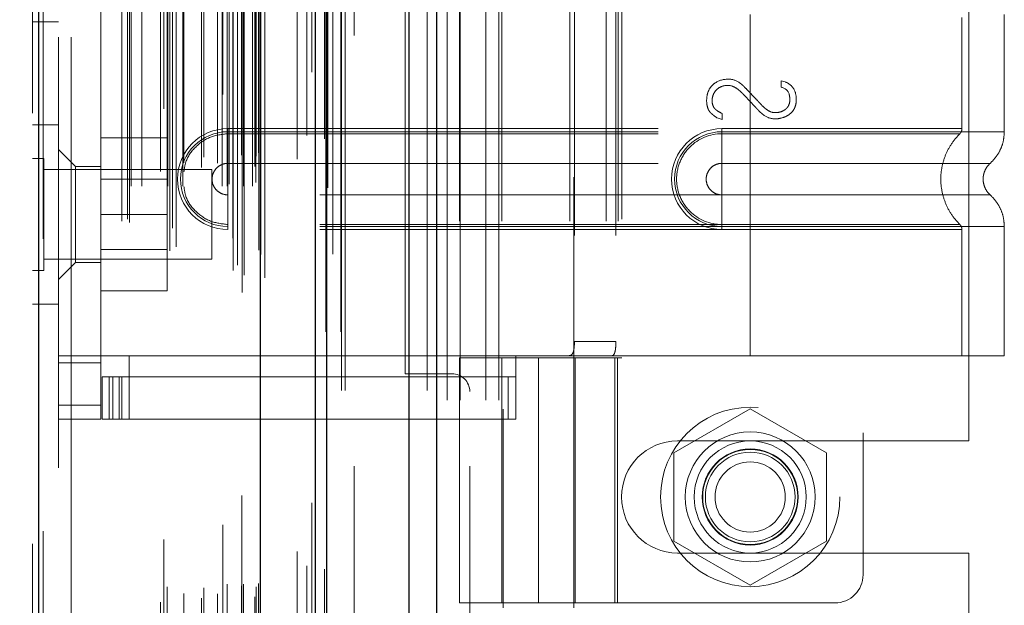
# Model space of a CAD drawing. Header units: inches. Extents: x 0.2 to 10.8, y 0.2 to 8.2.
# Tile 82 of 103: x 5.949 to 6.178, y 3.93 to 4.066. Entities that reach past the tile are written whole.
import ezdxf

# ---------------------------------------------------------------- set-up
doc = ezdxf.new("R2010")
doc.units = ezdxf.units.IN
doc.header["$MEASUREMENT"] = 0
doc.linetypes.add('HIDDEN', pattern=[0.075, 0.05, -0.025])
doc.layers.add('DIMENSIONS', color=140, linetype='Continuous')
doc.styles.add('SLDTEXTSTYLE0', font='TXT', dxfattribs={"width": 0.7})
doc.dimstyles.new('SLDDIMSTYLE0', dxfattribs={"dimtxt": 0.084961, "dimasz": 0.13, "dimexe": 0, "dimexo": 0.0625, "dimgap": 0.02124, "dimtad": 0, "dimtih": 1, "dimtoh": 1, "dimlfac": 12, "dimrnd": 1e-09, "dimzin": 12, "dimdsep": 46, "dimtxsty": 'SLDTEXTSTYLE0', "dimsah": 1, "dimcen": 0.09, "dimadec": 0, "dimazin": 3, "dimtfac": 1, "dimtofl": 0, "dimtmove": 0, "dimatfit": 3, "dimfxl": 0, "dimfrac": 2, "dimtolj": 1, "dimtzin": 12, "dimarcsym": 0})
doc.dimstyles.new('SLDDIMSTYLE1', dxfattribs={"dimtxt": 0.084961, "dimasz": 0.13, "dimexe": 0, "dimexo": 0.0625, "dimgap": 0.02124, "dimtad": 0, "dimtih": 1, "dimtoh": 1, "dimlfac": 12, "dimrnd": 1e-09, "dimzin": 12, "dimdsep": 46, "dimtxsty": 'SLDTEXTSTYLE0', "dimsah": 1, "dimcen": 0.09, "dimadec": 0, "dimazin": 3, "dimtfac": 1, "dimtmove": 0, "dimatfit": 0, "dimfxl": 0, "dimfrac": 2, "dimtolj": 1, "dimtzin": 12, "dimarcsym": 0})

# ---------------------------------------------------------------- blocks, each defined once
blk = doc.blocks.new('_D_16')
at = {"layer": 'DIMENSIONS'}
for p, q in [((5.66696, 3.77809), (5.66696, 4.02809)), ((5.99809, 3.77809), (5.54196, 3.77809)), ((5.99346, 3.57434), (5.54196, 3.57434)), ((5.66696, 3.34659), (5.66696, 3.57434)), ((5.08085, 3.34659), (5.05232, 3.34659)), ((5.05232, 3.34659), (5.05232, 3.21156)), ((5.33332, 3.34659), (5.36185, 3.34659)), ((5.36185, 3.34659), (5.36185, 3.21156)), ((5.48652, 3.34659), (5.66696, 3.34659)), ((5.05232, 3.21156), (5.08085, 3.21156)), ((5.36185, 3.21156), (5.33332, 3.21156))]:
    blk.add_line(p, q, dxfattribs=at)
for points in [[(5.66696, 3.77809), (5.68696, 3.90809), (5.64696, 3.90809)], [(5.66696, 3.57434), (5.64696, 3.44434), (5.68696, 3.44434)]]:
    blk.add_solid(points, dxfattribs=at)
at = {"layer": 'DIMENSIONS', "char_height": 0.083333, "attachment_point": 1, "style": 'SLDTEXTSTYLE0'}
for s, insert in [('2.45', (5.08085, 3.47304)), ('62.1', (5.08085, 3.31898))]:
    blk.add_mtext(s, dxfattribs=dict(at, insert=insert))
blk = doc.blocks.new('_D_17')
at = {"layer": 'DIMENSIONS'}
for p, q in [((5.99809, 4.98509), (5.54196, 4.98509)), ((5.66696, 4.98509), (5.66696, 4.52459)), ((5.50539, 4.37054), (5.47686, 4.37054)), ((5.47686, 4.37054), (5.47686, 4.23551)), ((5.82853, 4.37054), (5.85706, 4.37054)), ((5.85706, 4.37054), (5.85706, 4.23551)), ((5.47686, 4.23551), (5.50539, 4.23551)), ((5.85706, 4.23551), (5.82853, 4.23551)), ((5.66696, 3.77809), (5.66696, 4.21649)), ((5.99809, 3.77809), (5.54196, 3.77809))]:
    blk.add_line(p, q, dxfattribs=at)
for points in [[(5.66696, 4.98509), (5.64696, 4.85509), (5.68696, 4.85509)], [(5.66696, 3.77809), (5.68696, 3.90809), (5.64696, 3.90809)]]:
    blk.add_solid(points, dxfattribs=at)
at = {"layer": 'DIMENSIONS', "char_height": 0.083333, "attachment_point": 1, "style": 'SLDTEXTSTYLE0'}
for s, insert in [('14.48', (5.50539, 4.49698)), ('367.9', (5.50539, 4.34293))]:
    blk.add_mtext(s, dxfattribs=dict(at, insert=insert))
blk = doc.blocks.new('_D_18')
at = {"layer": 'DIMENSIONS'}
for p, q in [((5.96751, 5.10034), (5.07074, 5.10034)), ((5.19574, 5.10034), (5.19574, 4.58015)), ((5.03417, 4.45001), (5.00564, 4.45001)), ((5.00564, 4.45001), (5.00564, 4.31498)), ((5.35731, 4.45001), (5.38584, 4.45001)), ((5.38584, 4.45001), (5.38584, 4.31498)), ((5.00564, 4.31498), (5.03417, 4.31498)), ((5.38584, 4.31498), (5.35731, 4.31498)), ((5.19574, 3.66276), (5.19574, 4.16093)), ((5.96751, 3.66276), (5.07074, 3.66276))]:
    blk.add_line(p, q, dxfattribs=at)
for points in [[(5.19574, 5.10034), (5.17574, 4.97034), (5.21574, 4.97034)], [(5.19574, 3.66276), (5.21574, 3.79276), (5.17574, 3.79276)]]:
    blk.add_solid(points, dxfattribs=at)
at = {"layer": 'DIMENSIONS', "char_height": 0.083333, "attachment_point": 1, "style": 'SLDTEXTSTYLE0'}
for s, insert in [('17.25', (5.03417, 4.57646)), ('438.2', (5.03417, 4.42241)), ('OPENING', (4.9337, 4.26836))]:
    blk.add_mtext(s, dxfattribs=dict(at, insert=insert))

msp = doc.modelspace()

# ---------------------------------------------------------------- linework, layer by layer
at = {"color": 7, "linetype": 'Continuous', "lineweight": 25}
for p, q in [((6.0455842, 5.1928409), (6.0455842, 3.5803448)), ((6.0392203, 3.5803448), (6.0392203, 5.1916607)), ((6.0175082, 3.5803448), (6.0175082, 5.1824282)), ((6.0201443, 3.5803448), (6.0201443, 5.1826871)), ((6.0047052, 3.6064492), (6.0047052, 5.156724)), ((5.9531843, 3.6155338), (5.9531843, 5.1476395))]:
    msp.add_line(p, q, dxfattribs=at)
at = {"color": 7, "linetype": 'HIDDEN', "lineweight": 18}
for p, q in [((6.0455842, 5.1928409), (6.0455842, 3.5803448)), ((6.0455842, 3.5803448), (6.0455842, 5.1928409)), ((6.0455842, 3.5803448), (6.0455842, 5.1928409)), ((6.0392203, 3.5803448), (6.0392203, 5.1916607)), ((6.0434629, 3.5803448), (6.0434629, 5.1916607)), ((6.0434629, 3.5803448), (6.0434629, 5.1916607)), ((6.0201443, 3.5803448), (6.0201443, 5.1826871)), ((6.0235082, 3.5803448), (6.0235082, 5.1824282)), ((6.0243869, 3.5803448), (6.0243869, 5.1826871)), ((6.0243869, 3.5803448), (6.0243869, 5.1826871)), ((6.0198901, 3.5939789), (6.0198901, 5.1691944)), ((6.0004797, 3.6031152), (6.0004797, 5.160058)), ((6.0004797, 3.6031152), (6.0004797, 5.160058)), ((6.0003953, 5.1559641), (6.0003953, 3.6072092)), ((6.000905, 3.6071193), (6.000905, 5.1560539)), ((6.0057471, 3.6064492), (6.0057471, 5.156724)), ((5.9983419, 3.6081839), (5.9983419, 5.1549894)), ((5.9993342, 3.6094387), (5.9993342, 5.1537725)), ((6.0166348, 5.1542407), (6.0166348, 3.6089376)), ((6.0166348, 5.1542391), (6.0166348, 3.608946)), ((6.0047807, 3.6119336), (6.0047807, 5.1512397)), ((6.0048075, 3.6121433), (6.0048075, 5.15103)), ((5.9836674, 3.6127476), (5.9836674, 5.1504257)), ((5.9850989, 3.6136717), (5.9850989, 5.1494975)), ((5.9959441, 5.1490849), (5.9959441, 3.6140965)), ((6.0043292, 3.6128972), (6.0043292, 5.150276)), ((6.0043292, 3.6128972), (6.0043292, 5.150276)), ((5.9531843, 5.1476395), (5.9531843, 3.6155338)), ((5.9542261, 3.6155338), (5.9542261, 5.1476395)), ((5.9542261, 5.1476395), (5.9542261, 3.6155338)), ((5.9983109, 3.615731), (5.9983109, 5.1474423)), ((5.9517471, 5.1446943), (5.9517471, 3.6184789)), ((5.9742348, 3.6193523), (5.9742348, 5.1438209)), ((5.9822554, 5.1457477), (5.9822554, 3.6174171)), ((5.9842517, 3.61805), (5.9842517, 5.1451233)), ((5.973802, 3.6200831), (5.973802, 5.1430902)), ((6.0131982, 5.1429384), (6.0131982, 3.6202104)), ((5.9746354, 3.6278003), (5.9746354, 5.135373)), ((5.9746354, 3.6278003), (5.9746354, 5.135373)), ((5.9771679, 3.6278003), (5.9771679, 5.135373)), ((5.9829907, 5.1347089), (5.9829907, 3.6284648)), ((5.9832028, 3.6278003), (5.9832028, 5.135373)), ((5.9866478, 3.6278003), (5.9866478, 5.135373)), ((5.9958184, 3.6278003), (5.9958184, 5.135373)), ((5.9969916, 5.135373), (5.9969916, 3.6278003)), ((5.9969916, 3.6278003), (5.9969916, 5.135373)), ((5.9974082, 3.628217), (5.9974082, 5.1349563)), ((6.0003249, 5.1349563), (6.0003249, 3.628217)), ((6.0007416, 3.6278003), (6.0007416, 5.135373)), ((6.0007416, 5.135373), (6.0007416, 3.6278003)), ((6.0028152, 3.6278003), (6.0028152, 5.135373)), ((6.0028152, 3.6278003), (6.0028152, 5.135373)), ((5.9915198, 5.1344716), (5.9915198, 3.6287001)), ((6.0034138, 5.1323783), (6.0034138, 3.630795)), ((6.0036582, 3.6286336), (6.0036582, 5.1345396)), ((6.0036582, 3.6286336), (6.0036582, 5.1345396)), ((5.9814762, 3.6311663), (5.9814762, 5.132007)), ((5.9909724, 3.6320955), (5.9909724, 5.1310778)), ((5.9909724, 3.6320955), (5.9909724, 5.1310778)), ((5.9947291, 3.6330772), (5.9947291, 5.130098)), ((5.9869165, 3.6332043), (5.9869165, 5.1299762)), ((6.0037286, 3.6347135), (6.0037286, 5.1284598)), ((6.0037286, 3.6347135), (6.0037286, 5.1284598)), ((6.0042758, 3.6354865), (6.0042758, 5.1276867)), ((6.0042758, 3.6354865), (6.0042758, 5.1276867)), ((6.0154677, 3.639577), (6.0154677, 5.1235963)), ((6.0196015, 3.6387983), (6.0196015, 5.1243403)), ((6.0265082, 3.6627615), (6.0265082, 5.1003448)), ((6.0265082, 3.6627615), (6.0265082, 5.1003448)), ((6.0265082, 3.6627615), (6.0265082, 5.1003448)), ((6.0265082, 3.6627615), (6.0265082, 5.1003448)), ((5.9577471, 5.0623783), (5.9577471, 3.700795)), ((5.9607471, 3.700795), (5.9607471, 5.0623783)), ((5.9607471, 3.700795), (5.9607471, 5.0623783)), ((5.9607471, 5.0623783), (5.9607471, 3.700795)), ((5.9607471, 5.0623783), (5.9607471, 3.700795)), ((6.0480916, 3.7780948), (6.0480916, 4.3299282)), ((6.0480916, 3.7780948), (6.0480916, 4.3299282)), ((6.0510916, 3.7780948), (6.0510916, 4.3299282)), ((6.0570916, 3.7780948), (6.0570916, 4.3299282)), ((6.0600916, 3.7780948), (6.0600916, 4.3299282)), ((6.0600916, 3.7780948), (6.0600916, 4.3299282)), ((6.0610935, 4.1759492), (6.0610935, 3.9298862)), ((6.0774977, 3.9298862), (6.0774977, 4.1759492)), ((6.144755, 4.1704898), (6.144755, 3.9375502)), ((6.1693416, 3.9686157), (6.1693416, 4.1394073)), ((5.9675896, 3.9769203), (5.9675896, 4.1311198)), ((6.0383416, 3.9842198), (6.0383416, 4.1238032)), ((5.9725109, 4.1196368), (5.9725109, 3.9884032)), ((5.9725109, 4.1196368), (5.9725109, 3.9884032)), ((6.0509229, 4.1196368), (6.0509229, 3.9884032)), ((6.0607655, 4.1196368), (6.0607655, 3.9884032)), ((6.0766069, 4.1196368), (6.0766069, 3.9884032)), ((6.0850429, 4.1196368), (6.0850429, 3.9884032)), ((6.0878549, 4.1196368), (6.0878549, 3.9884032)), ((6.0878549, 4.1196368), (6.0878549, 3.9884032)), ((6.0886827, 4.1201289), (6.0886827, 3.9879111)), ((6.0776596, 4.116356), (6.0776596, 3.9916841)), ((6.0873104, 4.116356), (6.0873104, 3.9916841)), ((6.1185082, 4.0676226), (6.1185082, 4.0404175)), ((6.1185082, 4.0676226), (6.1185082, 4.0404175)), ((6.1185082, 4.0669119), (6.1185082, 4.0411282)), ((6.1185082, 4.0669119), (6.1185082, 4.0411282)), ((6.1677208, 4.0411282), (6.1677208, 4.0669119)), ((6.1775634, 4.0404175), (6.1775634, 4.0676226)), ((5.9517471, 4.0659616), (5.9577471, 4.0659616)), ((6.1256985, 4.0522283), (6.1266272, 4.0519881)), ((6.1256985, 4.0507391), (6.1256985, 4.0522283)), ((6.111959, 4.0432449), (6.1108061, 4.0436292)), ((6.111959, 4.044654), (6.111959, 4.0432449)), ((5.9577471, 4.042045), (5.9517471, 4.042045)), ((5.9971172, 4.0411282), (6.1185082, 4.0411282)), ((5.9971172, 4.0411282), (5.9971172, 4.0399577)), ((6.1119466, 4.0411282), (6.1119466, 4.0399577)), ((6.1185082, 4.0411282), (6.1119466, 4.0411282)), ((5.9675896, 4.0389616), (5.9830063, 4.0389616)), ((5.9830063, 4.0212116), (5.9830063, 4.0389616)), ((5.9971172, 4.0404175), (6.1185082, 4.0404175)), ((5.9971172, 4.0404175), (5.9971172, 4.033076)), ((5.9971172, 4.0399577), (6.1185082, 4.0399577)), ((6.1119466, 4.0404175), (6.1119466, 4.033076)), ((6.1185082, 4.0404175), (6.1119466, 4.0404175)), ((6.1185082, 4.0399577), (6.1119466, 4.0399577)), ((5.9543513, 4.0342325), (5.9517471, 4.0342325)), ((5.9543513, 4.0081908), (5.9543513, 4.0342325)), ((5.9616841, 4.0323665), (5.9577471, 4.0363035)), ((5.9616841, 4.0323665), (5.9616841, 4.0212116)), ((5.9675896, 4.0323665), (5.9616841, 4.0323665)), ((5.9971172, 4.033076), (6.1185082, 4.033076)), ((6.1185082, 4.033076), (6.1119466, 4.033076)), ((5.9934138, 4.0316283), (5.9543513, 4.0316283)), ((5.9934138, 4.010795), (5.9934138, 4.0316283)), ((5.9830063, 4.0293741), (5.9675896, 4.0293741)), ((5.9971172, 4.01841), (5.9971172, 4.0257515)), ((6.1185082, 4.0257515), (5.9971172, 4.0257515)), ((6.1119466, 4.0257515), (6.1185082, 4.0257515)), ((6.1119466, 4.01841), (6.1119466, 4.0257515)), ((5.9616841, 4.0212116), (5.9616841, 4.0100568)), ((5.9675896, 4.0212116), (5.9830063, 4.0212116)), ((5.9830063, 4.0034616), (5.9830063, 4.0212116)), ((5.9971172, 4.0176993), (5.9971172, 4.0188698)), ((6.1185082, 4.0188698), (5.9971172, 4.0188698)), ((6.1185082, 4.01841), (5.9971172, 4.01841)), ((6.1119466, 4.0188698), (6.1185082, 4.0188698)), ((6.1119466, 4.0176993), (6.1119466, 4.0188698)), ((6.1119466, 4.01841), (6.1185082, 4.01841)), ((6.1185082, 4.01841), (6.1185082, 3.9884032)), ((6.1185082, 4.01841), (6.1185082, 3.9884032)), ((6.1775634, 3.9884032), (6.1775634, 4.01841)), ((6.1185082, 4.0176993), (5.9971172, 4.0176993)), ((6.1119466, 4.0176993), (6.1185082, 4.0176993)), ((6.1185082, 4.0176993), (6.1185082, 3.9884032)), ((6.1185082, 4.0176993), (6.1185082, 3.9884032)), ((6.1677208, 3.9884032), (6.1677208, 4.0176993)), ((5.9675896, 4.0130491), (5.9830063, 4.0130491)), ((5.9543513, 4.010795), (5.9934138, 4.010795)), ((5.9577471, 4.0061198), (5.9616841, 4.0100568)), ((5.9616841, 4.0100568), (5.9675896, 4.0100568)), ((5.9517471, 4.0081908), (5.9543513, 4.0081908)), ((5.9675896, 4.0034616), (5.9830063, 4.0034616)), ((5.9517471, 4.0003783), (5.9577471, 4.0003783)), ((6.0776596, 3.9916841), (6.0873104, 3.9916841)), ((5.9577471, 3.9884032), (5.9675896, 3.9884032)), ((5.9725109, 3.9884032), (5.9675896, 3.9884032)), ((5.9741513, 3.9884032), (5.9725109, 3.9884032)), ((5.9741513, 3.9884032), (6.0640463, 3.9884032)), ((5.9741513, 3.9884032), (5.9741513, 3.983482)), ((5.9741513, 3.9884032), (6.0640463, 3.9884032)), ((6.0640463, 3.9884032), (6.0509229, 3.9884032)), ((6.0640463, 3.9884032), (6.0640463, 3.983482)), ((6.1185082, 3.9884032), (6.0640463, 3.9884032)), ((6.1775634, 3.9884032), (6.1185082, 3.9884032)), ((5.9577471, 3.9867628), (5.9675896, 3.9867628)), ((6.0509229, 3.9879111), (6.0876683, 3.9879111)), ((6.0509229, 3.9879111), (6.0509229, 3.9309885)), ((6.0607655, 3.9879111), (6.0607655, 3.9309885)), ((6.0692956, 3.9879111), (6.0692956, 3.9309885)), ((6.0692956, 3.9309885), (6.0692956, 3.9879111)), ((6.0775352, 3.9879111), (6.0775352, 3.9309885)), ((6.0778258, 3.9309885), (6.0778258, 3.9879111)), ((6.0870423, 3.9309885), (6.0870423, 3.9879111)), ((6.0876683, 3.9879111), (6.0886827, 3.9879111)), ((6.0876683, 3.9309885), (6.0876683, 3.9879111)), ((6.0491749, 3.9842198), (6.0383416, 3.9842198)), ((5.9679177, 3.9736394), (5.9679177, 3.983482)), ((5.9679177, 3.983482), (5.9695581, 3.983482)), ((5.9695581, 3.9736394), (5.9695581, 3.983482)), ((5.9704118, 3.983482), (5.9695581, 3.983482)), ((5.9695581, 3.9736394), (5.9695581, 3.983482)), ((5.9704118, 3.9736394), (5.9704118, 3.983482)), ((5.9704118, 3.983482), (5.9718997, 3.983482)), ((5.9718997, 3.9736394), (5.9718997, 3.983482)), ((6.0622533, 3.983482), (5.9718997, 3.983482)), ((5.9725109, 3.983482), (5.9725109, 3.9736394)), ((5.9741513, 3.983482), (5.9741513, 3.9736394)), ((6.0622533, 3.9736394), (6.0622533, 3.983482)), ((6.0622533, 3.983482), (6.0640463, 3.983482)), ((6.0640463, 3.9736394), (6.0640463, 3.983482)), ((6.0533416, 3.6627615), (6.0533416, 3.9800532)), ((5.9577471, 3.9769203), (5.9675896, 3.9769203)), ((5.9577471, 3.9769203), (5.9675896, 3.9769203)), ((5.9675896, 3.9769203), (5.9675896, 3.9736394)), ((6.1185082, 3.9760908), (6.1007582, 3.9658428)), ((6.1362582, 3.9658428), (6.1185082, 3.9760908)), ((5.9577471, 3.9736394), (5.9675896, 3.9736394)), ((5.9695581, 3.9736394), (5.9679177, 3.9736394)), ((5.9704118, 3.9736394), (5.9695581, 3.9736394)), ((5.9718997, 3.9736394), (5.9704118, 3.9736394)), ((5.9718997, 3.9736394), (6.0622533, 3.9736394)), ((6.0640463, 3.9736394), (6.0622533, 3.9736394)), ((6.1016332, 3.9686157), (6.1693416, 3.9686157)), ((6.1007582, 3.9658428), (6.1007582, 3.9453469)), ((6.1362582, 3.9453469), (6.1362582, 3.9658428)), ((6.1007582, 3.9453469), (6.1185082, 3.9350989)), ((6.1185082, 3.9350989), (6.1362582, 3.9453469)), ((6.1016332, 3.942574), (6.1693416, 3.942574)), ((6.1693416, 3.8603344), (6.1693416, 3.942574)), ((6.0876683, 3.9309885), (6.0509229, 3.9309885)), ((6.0876683, 3.9309885), (6.1381933, 3.9309885))]:
    msp.add_line(p, q, dxfattribs=at)
at = {"color": 7, "linetype": 'HIDDEN', "lineweight": 18, "flags": 128}
for points in [[(6.0233973, 3.5939186), (6.0233977, 4.3753503), (6.0233973, 5.1692504)], [(6.0214975, 3.6119645), (6.0214976, 4.3691079), (6.0214975, 5.1512108)], [(6.0214975, 3.6119757), (6.0214976, 4.3497082), (6.0214975, 5.1511862)], [(6.0131982, 5.1429621), (6.0131985, 4.3488327), (6.0131982, 3.6202115)], [(6.0203264, 3.6274365), (6.0203272, 4.3691079), (6.0203264, 5.1357543)], [(6.0203264, 3.6274197), (6.0203271, 4.3979575), (6.0203264, 5.1357532)], [(6.0132104, 5.1340502), (6.0132102, 4.3878199), (6.0132104, 3.6291235)]]:
    msp.add_lwpolyline(points, dxfattribs=at)
at = {"color": 7, "linetype": 'HIDDEN', "lineweight": 18}
for radius in [0.0208333, 0.0150919, 0.0130208, 0.0111549, 0.0110417, 0.0104167, 0.0081625]:
    msp.add_circle((6.1185082, 3.9555948), radius, dxfattribs=at)
for centre, radius, start, end in [((5.9971172, 4.0294137), 0.0117145, 90, 270), ((6.1119466, 4.0294137), 0.0117145, 90, 270), ((5.9971172, 4.0294137), 0.0110038, 90, 270), ((6.1119466, 4.0294137), 0.0110038, 90, 270), ((6.0491749, 3.9800532), 0.0041667, 0, 90), ((6.1016332, 3.9555948), 0.0130208, 90, 270), ((6.1381933, 3.9375502), 0.0065617, 270, 0)]:
    msp.add_arc(centre, radius, start, end, dxfattribs=at)
for points, knots in [([(6.1108061, 4.0436292), (6.110457, 4.0438767), (6.1098769, 4.0443029), (6.1093888, 4.0447285), (6.1092298, 4.0448856), (6.1089134, 4.0453149), (6.1085448, 4.0460637), (6.1083045, 4.0475115), (6.1085211, 4.0493362), (6.1091855, 4.0507328), (6.1107431, 4.0522123), (6.1123216, 4.0526287), (6.1135764, 4.0526287)], [0, 0, 0, 0, 0.0625, 0.125, 0.15625, 0.1875, 0.25, 0.375, 0.5, 0.625, 0.75, 1, 1, 1, 1]), ([(6.1135764, 4.0526287), (6.1143906, 4.0526287), (6.1154077, 4.0522722), (6.1166106, 4.0513565), (6.1174565, 4.0505484), (6.11821, 4.0497193), (6.1192162, 4.0486797), (6.1199961, 4.047855), (6.120612, 4.047202), (6.1208533, 4.0469386), (6.1215029, 4.0462581), (6.1221438, 4.0456991), (6.1231652, 4.0449964), (6.1242649, 4.0447731), (6.1254006, 4.0449471), (6.1261893, 4.0452557), (6.1267446, 4.0456172), (6.1274883, 4.0464097), (6.1277478, 4.0473676), (6.1277011, 4.0485354), (6.1273976, 4.049933), (6.1266338, 4.0505832), (6.1256985, 4.0507391)], [0, 0, 0, 0, 0.125, 0.15625, 0.1875, 0.25, 0.3125, 0.375, 0.40625, 0.421875, 0.4375, 0.46875, 0.5, 0.5625, 0.625, 0.6875, 0.71875, 0.75, 0.8125, 0.84375, 0.875, 1, 1, 1, 1]), ([(6.1266272, 4.0519881), (6.1273556, 4.0517049), (6.1285074, 4.05088), (6.1291708, 4.0492606), (6.1292616, 4.0474937), (6.1290317, 4.0462903), (6.1285441, 4.0453067), (6.1276426, 4.0444227), (6.1269604, 4.0440174), (6.1258117, 4.0435586), (6.1240929, 4.0432532), (6.1223656, 4.0437335), (6.1212091, 4.0446243), (6.1207462, 4.0450424), (6.120315, 4.045489), (6.1200937, 4.0457276), (6.1196181, 4.0462329), (6.1189869, 4.0469085), (6.1182033, 4.0477443), (6.1175713, 4.0484171), (6.1170918, 4.0489225), (6.1168717, 4.0491563), (6.1164472, 4.0495943), (6.1159693, 4.0500269), (6.1151991, 4.0506113), (6.1139159, 4.0512729), (6.1121685, 4.0511383), (6.1109044, 4.0505269), (6.109945, 4.0492375), (6.1096452, 4.0481477), (6.1096698, 4.0468527), (6.1100159, 4.0460529), (6.1105021, 4.0455368), (6.1108595, 4.0452846), (6.1114597, 4.044919), (6.111959, 4.044654)], [0, 0, 0, 0, 0.0625, 0.125, 0.15625, 0.1875, 0.21875, 0.25, 0.28125, 0.3125, 0.375, 0.4375, 0.453125, 0.46875, 0.4765625, 0.484375, 0.5, 0.53125, 0.5625, 0.59375, 0.609375, 0.6171875, 0.625, 0.640625, 0.65625, 0.6875, 0.75, 0.8125, 0.84375, 0.875, 0.90625, 0.9375, 0.953125, 0.96875, 1, 1, 1, 1]), ([(6.1185082, 4.0411282), (6.1257614, 4.0411282), (6.1384028, 4.0411282), (6.1543378, 4.0411282), (6.1649424, 4.0411282), (6.1690153, 4.0411282), (6.1653088, 4.0411282), (6.1549969, 4.0411282), (6.1390191, 4.0411282), (6.1260715, 4.0411282), (6.1185082, 4.0411282)], [4.71239469, 4.71239469, 4.71239469, 4.71239469, 5.154448, 5.48366074, 5.87871603, 6.27377131, 6.6688266, 7.06388188, 7.39309462, 7.85399245, 7.85399245, 7.85399245, 7.85399245]), ([(6.1672242, 4.0399524), (6.1672982, 4.0400325), (6.1674477, 4.0401944), (6.1676007, 4.0404903), (6.1677047, 4.0408068), (6.1677155, 4.0410269), (6.1677208, 4.0411358)], [0, 0, 0, 0, 0.24752405, 0.49999994, 0.75247586, 1, 1, 1, 1]), ([(5.9869165, 4.0311396), (5.9870233, 4.0319249), (5.9873166, 4.0340824), (5.9895129, 4.0370352), (5.9929657, 4.0394844), (5.9957334, 4.0397999), (5.9971172, 4.0399577)], [0, 0, 0, 0, 0.16020075, 0.44013383, 0.72006692, 1, 1, 1, 1]), ([(6.1119466, 4.0399577), (6.109175, 4.0399854), (6.1050774, 4.0382359), (6.1019518, 4.0335533), (6.101128, 4.0294137), (6.1019518, 4.0252741), (6.1050774, 4.0205916), (6.109175, 4.018842), (6.1119466, 4.0188698)], [6.28318531, 6.28318531, 6.28318531, 6.28318531, 7.06858347, 7.46128255, 7.85398163, 8.24668072, 8.6393798, 9.42477796, 9.42477796, 9.42477796, 9.42477796]), ([(6.1185082, 4.0404175), (6.1223734, 4.0404175), (6.1262384, 4.0404175), (6.1338202, 4.0404175), (6.1375367, 4.0404175), (6.1446786, 4.0404175), (6.1481038, 4.0404175), (6.1545313, 4.0404175), (6.1575334, 4.0404175), (6.1629996, 4.0404175), (6.1654634, 4.0404175), (6.1697581, 4.0404175), (6.1715889, 4.0404175), (6.1745472, 4.0404175), (6.1756746, 4.0404175), (6.1771827, 4.0404175), (6.1775634, 4.0404175), (6.1775634, 4.0404175), (6.1771827, 4.0404175), (6.1756746, 4.0404175), (6.1745472, 4.0404175), (6.1715889, 4.0404175), (6.1697581, 4.0404175), (6.1654634, 4.0404175), (6.1629996, 4.0404175), (6.1575334, 4.0404175), (6.1545313, 4.0404175), (6.1481038, 4.0404175), (6.1446786, 4.0404175), (6.1375367, 4.0404175), (6.1338202, 4.0404175), (6.1262384, 4.0404175), (6.1223734, 4.0404175), (6.1185082, 4.0404175)], [0, 0, 0, 0, 0.0625, 0.0625, 0.125, 0.125, 0.1875, 0.1875, 0.25, 0.25, 0.3125, 0.3125, 0.375, 0.375, 0.4375, 0.4375, 0.5, 0.5, 0.5625, 0.5625, 0.625, 0.625, 0.6875, 0.6875, 0.75, 0.75, 0.8125, 0.8125, 0.875, 0.875, 0.9375, 0.9375, 1, 1, 1, 1]), ([(6.1185082, 4.0404175), (6.1185082, 4.039078), (6.1185082, 4.0362694), (6.1185082, 4.0339643), (6.1185082, 4.0330751)], [0.052118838, 0.052118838, 0.052118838, 0.052118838, 0.500001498, 0.948006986, 0.948006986, 0.948006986, 0.948006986]), ([(6.1185082, 4.0404175), (6.1185082, 4.0390365), (6.1185082, 4.0376561), (6.1185082, 4.0351351), (6.1185082, 4.0339958), (6.1185082, 4.033076)], [0, 0, 0, 0, 0.5, 0.5, 1, 1, 1, 1]), ([(6.1185082, 4.0399577), (6.1205383, 4.0399577), (6.1226965, 4.0399577), (6.1272549, 4.0399577), (6.1296557, 4.0399577), (6.1346448, 4.0399577), (6.1372337, 4.0399577), (6.1424825, 4.0399577), (6.1451426, 4.0399577), (6.1503396, 4.0399577), (6.1528756, 4.0399577), (6.1575567, 4.0399577), (6.1596995, 4.0399577), (6.163296, 4.0399577), (6.1647465, 4.0399577), (6.1667146, 4.0399577), (6.1672296, 4.0399577), (6.1672296, 4.0399577), (6.1667146, 4.0399577), (6.1647465, 4.0399577), (6.163296, 4.0399577), (6.1596995, 4.0399577), (6.1575567, 4.0399577), (6.1528756, 4.0399577), (6.1503396, 4.0399577), (6.1451426, 4.0399577), (6.1424825, 4.0399577), (6.1372337, 4.0399577), (6.1346448, 4.0399577), (6.1296557, 4.0399577), (6.1272549, 4.0399577), (6.1226965, 4.0399577), (6.1205383, 4.0399577), (6.1185082, 4.0399577)], [0, 0, 0, 0, 0.0625, 0.0625, 0.125, 0.125, 0.1875, 0.1875, 0.25, 0.25, 0.3125, 0.3125, 0.375, 0.375, 0.4375, 0.4375, 0.5, 0.5, 0.5625, 0.5625, 0.625, 0.625, 0.6875, 0.6875, 0.75, 0.75, 0.8125, 0.8125, 0.875, 0.875, 0.9375, 0.9375, 1, 1, 1, 1]), ([(6.1673307, 4.0187715), (6.1666598, 4.019502), (6.1653175, 4.0209634), (6.163914, 4.0236099), (6.1630124, 4.0264477), (6.1626998, 4.0294137), (6.1630124, 4.0323797), (6.163914, 4.0352176), (6.1653175, 4.037864), (6.1666598, 4.0393255), (6.1673307, 4.0400559)], [0, 0, 0, 0, 0.12505483, 0.25020853, 0.37526383, 0.5, 0.62473617, 0.74979147, 0.87494517, 1, 1, 1, 1]), ([(6.1742404, 4.0330439), (6.1747271, 4.0335302), (6.1757116, 4.0345137), (6.1767545, 4.0363454), (6.1774365, 4.0383404), (6.1775215, 4.0397302), (6.1775635, 4.0404175)], [0, 0, 0, 0, 0.2471303, 0.49986639, 0.75266195, 1, 1, 1, 1]), ([(5.9971172, 4.0257515), (5.9966378, 4.0257515), (5.9961586, 4.0258468), (5.9952728, 4.0262137), (5.9948666, 4.0264852), (5.9941886, 4.0271631), (5.9939172, 4.0275694), (5.9935503, 4.0284551), (5.9934549, 4.0289343), (5.9934549, 4.0298931), (5.9935503, 4.0303723), (5.9939172, 4.0312581), (5.9941886, 4.0316643), (5.9948666, 4.0323423), (5.9952728, 4.0326137), (5.9961586, 4.0329806), (5.9966378, 4.033076), (5.9971172, 4.033076)], [0, 0, 0, 0, 0.125, 0.125, 0.25, 0.25, 0.375, 0.375, 0.5, 0.5, 0.625, 0.625, 0.75, 0.75, 0.875, 0.875, 1, 1, 1, 1]), ([(6.1119466, 4.033076), (6.1114672, 4.033076), (6.110988, 4.0329806), (6.1101022, 4.0326137), (6.109696, 4.0323423), (6.109018, 4.0316643), (6.1087466, 4.0312581), (6.1083797, 4.0303723), (6.1082843, 4.0298931), (6.1082843, 4.0289343), (6.1083797, 4.0284551), (6.1087466, 4.0275694), (6.109018, 4.0271631), (6.109696, 4.0264852), (6.1101022, 4.0262137), (6.110988, 4.0258468), (6.1114672, 4.0257515), (6.1119466, 4.0257515)], [0, 0, 0, 0, 0.125, 0.125, 0.25, 0.25, 0.375, 0.375, 0.5, 0.5, 0.625, 0.625, 0.75, 0.75, 0.875, 0.875, 1, 1, 1, 1]), ([(6.1185082, 4.0330751), (6.1267786, 4.0330751), (6.141191, 4.0330751), (6.1593137, 4.0330751), (6.1713015, 4.0330751), (6.1757629, 4.0330751), (6.1713015, 4.0330751), (6.1593137, 4.0330751), (6.141191, 4.0330751), (6.1267786, 4.0330751), (6.1185082, 4.0330751)], [4.71241411, 4.71241411, 4.71241411, 4.71241411, 5.15721613, 5.48839216, 5.88580339, 6.28321463, 6.68062587, 7.0780371, 7.40921314, 7.85401516, 7.85401516, 7.85401516, 7.85401516]), ([(6.1743126, 4.0257195), (6.1740659, 4.0259653), (6.1735719, 4.0264576), (6.1730535, 4.0273757), (6.1727196, 4.0283693), (6.1726032, 4.0294137), (6.1727196, 4.0304581), (6.1730535, 4.0314517), (6.1735719, 4.0323698), (6.1740659, 4.0328621), (6.1743126, 4.033108)], [0, 0, 0, 0, 0.12483242, 0.24993914, 0.37510573, 0.5, 0.62489427, 0.75006086, 0.87516758, 1, 1, 1, 1]), ([(5.9971172, 4.0188698), (5.9957334, 4.0190275), (5.9929657, 4.0193431), (5.9895129, 4.0217922), (5.9873166, 4.0247451), (5.9870233, 4.0269026), (5.9869165, 4.0276879)], [0, 0, 0, 0, 0.27993308, 0.55986617, 0.83979925, 1, 1, 1, 1]), ([(6.1185082, 4.0257524), (6.1267786, 4.0257524), (6.141191, 4.0257524), (6.1593137, 4.0257524), (6.1713015, 4.0257524), (6.1757629, 4.0257524), (6.1713015, 4.0257524), (6.1593137, 4.0257524), (6.141191, 4.0257524), (6.1267786, 4.0257524), (6.1185082, 4.0257524)], [4.71236405, 4.71236405, 4.71236405, 4.71236405, 5.15716608, 5.48834211, 5.88575335, 6.2831646, 6.68057584, 7.07798708, 7.40916311, 7.85396514, 7.85396514, 7.85396514, 7.85396514]), ([(6.1185082, 4.0184099), (6.1185082, 4.0197495), (6.1185082, 4.022558), (6.1185082, 4.0248632), (6.1185082, 4.0257524)], [0.052118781, 0.052118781, 0.052118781, 0.052118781, 0.500001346, 0.948006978, 0.948006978, 0.948006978, 0.948006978]), ([(6.1185082, 4.01841), (6.1185082, 4.019791), (6.1185082, 4.0211713), (6.1185082, 4.0236923), (6.1185082, 4.0248316), (6.1185082, 4.0257515)], [0, 0, 0, 0, 0.5, 0.5, 1, 1, 1, 1]), ([(6.1775635, 4.0184099), (6.1775215, 4.0190972), (6.1774365, 4.020487), (6.1767545, 4.022482), (6.1757116, 4.0243137), (6.1747271, 4.0252973), (6.1742404, 4.0257836)], [0, 0, 0, 0, 0.24733805, 0.50013361, 0.75286969, 1, 1, 1, 1]), ([(6.1185082, 4.0188698), (6.1205383, 4.0188698), (6.1226965, 4.0188698), (6.1272549, 4.0188698), (6.1296557, 4.0188698), (6.1346448, 4.0188698), (6.1372337, 4.0188698), (6.1424825, 4.0188698), (6.1451426, 4.0188698), (6.1503396, 4.0188698), (6.1528756, 4.0188698), (6.1575567, 4.0188698), (6.1596995, 4.0188698), (6.163296, 4.0188698), (6.1647465, 4.0188698), (6.1667146, 4.0188698), (6.1672296, 4.0188698), (6.1672296, 4.0188698), (6.1667146, 4.0188698), (6.1647465, 4.0188698), (6.163296, 4.0188698), (6.1596995, 4.0188698), (6.1575567, 4.0188698), (6.1528756, 4.0188698), (6.1503396, 4.0188698), (6.1451426, 4.0188698), (6.1424825, 4.0188698), (6.1372337, 4.0188698), (6.1346448, 4.0188698), (6.1296557, 4.0188698), (6.1272549, 4.0188698), (6.1226965, 4.0188698), (6.1205383, 4.0188698), (6.1185082, 4.0188698)], [0, 0, 0, 0, 0.0625, 0.0625, 0.125, 0.125, 0.1875, 0.1875, 0.25, 0.25, 0.3125, 0.3125, 0.375, 0.375, 0.4375, 0.4375, 0.5, 0.5, 0.5625, 0.5625, 0.625, 0.625, 0.6875, 0.6875, 0.75, 0.75, 0.8125, 0.8125, 0.875, 0.875, 0.9375, 0.9375, 1, 1, 1, 1]), ([(6.1185082, 4.01841), (6.1223734, 4.01841), (6.1262384, 4.01841), (6.1338202, 4.01841), (6.1375367, 4.01841), (6.1446786, 4.01841), (6.1481038, 4.01841), (6.1545313, 4.01841), (6.1575334, 4.01841), (6.1629996, 4.01841), (6.1654634, 4.01841), (6.1697581, 4.01841), (6.1715889, 4.01841), (6.1745472, 4.01841), (6.1756746, 4.01841), (6.1771827, 4.01841), (6.1775634, 4.01841), (6.1775634, 4.01841), (6.1771827, 4.01841), (6.1756746, 4.01841), (6.1745472, 4.01841), (6.1715889, 4.01841), (6.1697581, 4.01841), (6.1654634, 4.01841), (6.1629996, 4.01841), (6.1575334, 4.01841), (6.1545313, 4.01841), (6.1481038, 4.01841), (6.1446786, 4.01841), (6.1375367, 4.01841), (6.1338202, 4.01841), (6.1262384, 4.01841), (6.1223734, 4.01841), (6.1185082, 4.01841)], [0, 0, 0, 0, 0.0625, 0.0625, 0.125, 0.125, 0.1875, 0.1875, 0.25, 0.25, 0.3125, 0.3125, 0.375, 0.375, 0.4375, 0.4375, 0.5, 0.5, 0.5625, 0.5625, 0.625, 0.625, 0.6875, 0.6875, 0.75, 0.75, 0.8125, 0.8125, 0.875, 0.875, 0.9375, 0.9375, 1, 1, 1, 1]), ([(6.1677208, 4.0176917), (6.1677155, 4.0178006), (6.1677047, 4.0180207), (6.1676007, 4.0183372), (6.1674477, 4.0186331), (6.1672982, 4.018795), (6.1672242, 4.0188751)], [0, 0, 0, 0, 0.24752413, 0.50000004, 0.75247594, 1, 1, 1, 1]), ([(6.1185082, 4.0176993), (6.1260715, 4.0176993), (6.1390191, 4.0176993), (6.1549969, 4.0176993), (6.1653088, 4.0176993), (6.1690153, 4.0176993), (6.1649424, 4.0176993), (6.1543378, 4.0176993), (6.1384028, 4.0176993), (6.1257614, 4.0176993), (6.1185082, 4.0176993)], [4.71239001, 4.71239001, 4.71239001, 4.71239001, 5.17328784, 5.50250058, 5.89755587, 6.29261115, 6.68766644, 7.08272172, 7.41193446, 7.85398778, 7.85398778, 7.85398778, 7.85398778]), ([(6.0776596, 3.9916841), (6.0776596, 3.9912439), (6.0776435, 3.9908115), (6.0775669, 3.9900073), (6.0775054, 3.9896394), (6.077313, 3.9890347), (6.077179, 3.9887943), (6.0768327, 3.9884804), (6.0766176, 3.9884032), (6.0763718, 3.9884032)], [0, 0, 0, 0, 0.25, 0.25, 0.5, 0.5, 0.75, 0.75, 1, 1, 1, 1]), ([(6.0863764, 3.9884032), (6.0865365, 3.9884032), (6.086679, 3.9884865), (6.0869215, 3.9888125), (6.0870199, 3.9890552), (6.0871708, 3.9896599), (6.0872245, 3.9900264), (6.0872937, 3.9908175), (6.0873104, 3.9912494), (6.0873104, 3.9916841)], [0, 0, 0, 0, 0.25, 0.25, 0.5, 0.5, 0.75, 0.75, 1, 1, 1, 1])]:
    msp.add_open_spline(points, degree=3, knots=knots, dxfattribs=at)
for points in [[(6.1185082, 4.0411282), (6.1185082, 4.0407039), (6.1185082, 4.0402508), (6.1185082, 4.0399576)], [(6.1185082, 4.0411282), (6.1185082, 4.0406937), (6.1185082, 4.0402621), (6.1185082, 4.0399577)], [(5.9971172, 4.0399577), (5.9971172, 4.0385861), (5.9971172, 4.035282), (5.9971172, 4.0313726), (5.9971172, 4.0294137)], [(6.1119466, 4.0294137), (6.1119466, 4.0313726), (6.1119466, 4.035282), (6.1119466, 4.0385861), (6.1119466, 4.0399577)], [(6.1185082, 4.0399577), (6.1185082, 4.0372145), (6.1185082, 4.0294137), (6.1185082, 4.021613), (6.1185082, 4.0188698)], [(6.1185082, 4.0399577), (6.1185082, 4.0372152), (6.1185082, 4.0294137), (6.1185082, 4.0216123), (6.1185082, 4.0188698)], [(5.9971172, 4.033076), (5.9971172, 4.0321606), (5.9971172, 4.0307872), (5.9971172, 4.0294137)], [(6.1119466, 4.0294137), (6.1119466, 4.0307872), (6.1119466, 4.0321606), (6.1119466, 4.033076)], [(6.1185082, 4.033076), (6.1185082, 4.0321606), (6.1185082, 4.0307872), (6.1185082, 4.0294137)], [(6.1185082, 4.0330753), (6.1185082, 4.0321609), (6.1185082, 4.0307873), (6.1185082, 4.0294137)], [(5.9971172, 4.0294137), (5.9971172, 4.0280403), (5.9971172, 4.0266668), (5.9971172, 4.0257515)], [(5.9971172, 4.0294137), (5.9971172, 4.0274548), (5.9971172, 4.0235455), (5.9971172, 4.0202413), (5.9971172, 4.0188698)], [(6.1119466, 4.0188698), (6.1119466, 4.0202413), (6.1119466, 4.0235455), (6.1119466, 4.0274548), (6.1119466, 4.0294137)], [(6.1119466, 4.0257515), (6.1119466, 4.0266668), (6.1119466, 4.0280403), (6.1119466, 4.0294137)], [(6.1185082, 4.0294137), (6.1185082, 4.0280402), (6.1185082, 4.0266666), (6.1185082, 4.0257522)], [(6.1185082, 4.0294137), (6.1185082, 4.0280403), (6.1185082, 4.0266668), (6.1185082, 4.0257515)], [(6.1185082, 4.0176992), (6.1185082, 4.0181239), (6.1185082, 4.0185773), (6.1185082, 4.0188705)], [(6.1185082, 4.0176993), (6.1185082, 4.0181337), (6.1185082, 4.0185654), (6.1185082, 4.0188698)]]:
    msp.add_open_spline(points, degree=3, dxfattribs=at)

# ---------------------------------------------------------------- dimensions: what is measured, and where the dimension line sits
at = {"layer": 'DIMENSIONS'}
dim = msp.add_linear_dim(base=(5.1957402, 3.6627615), p1=(6.0175082, 5.1003448), p2=(6.0175082, 3.6627615), angle=90, text='<>\\POPENING', dimstyle='SLDDIMSTYLE0', dxfattribs=at)
dim.commit()
dim.dimension.update_dxf_attribs({"geometry": '_D_18', "text_midpoint": (5.1957402, 4.3705392), "dimtype": 160})
for base, p1, p2, dimstyle, picture, middle in [((5.6669605, 3.7780948), (6.0480916, 4.9850948), (6.0480916, 3.7780948), 'SLDDIMSTYLE0', '_D_17', (5.6669605, 4.3705392)), ((5.666960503, 3.5743448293), (6.048091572, 3.7780948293), (6.0434619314, 3.5743448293), 'SLDDIMSTYLE1', '_D_16', (5.666960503, 3.3465931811))]:
    dim = msp.add_linear_dim(base=base, p1=p1, p2=p2, angle=90, dimstyle=dimstyle, dxfattribs=at)
    dim.commit()
    dim.dimension.update_dxf_attribs({"geometry": picture, "text_midpoint": middle, "dimtype": 160})

doc.saveas('drawing.dxf')
